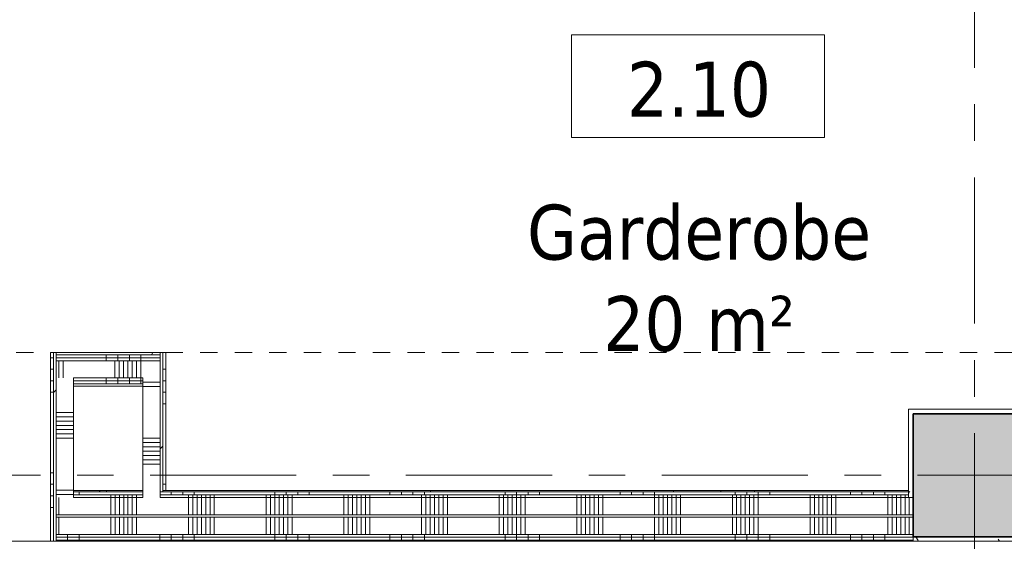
# Model space of a CAD drawing. Extents: x 2820 to 91013, y 1478 to 38178.
# Tile 111 of 182: x 33369 to 37646, y 30041 to 32307. Entities that reach past the tile are written whole.
import ezdxf

# ---------------------------------------------------------------- set-up
doc = ezdxf.new("R2010")
doc.units = 0
doc.header["$LTSCALE"] = 50
doc.linetypes.add('Onderlegger 2e verdieping$0$gestippeld-fijn', pattern=[3, 1.5, -1.5])
doc.linetypes.add('Onderlegger 2e verdieping$0$stramien', pattern=[22.225, 12.7, -3.175, 3.175, -3.175])
doc.layers.get('0').update_dxf_attribs({"linetype": 'CONTINUOUS'})
for name, color, linetype, lineweight in [('Onderlegger 2e verdieping$0$A-AREA-IDEN', 8, 'CONTINUOUS', 18), ('Onderlegger 2e verdieping$0$A-DETL', 8, 'CONTINUOUS', 18), ('Onderlegger 2e verdieping$0$A-DETL-GENF', 8, 'CONTINUOUS', 18), ('Onderlegger 2e verdieping$0$A-DOOR', 8, 'CONTINUOUS', 25), ('Onderlegger 2e verdieping$0$A-FLOR-OTLN', 8, 'CONTINUOUS', 18), ('Onderlegger 2e verdieping$0$A-GENM', 8, 'CONTINUOUS', 18), ('Onderlegger 2e verdieping$0$A-WALL-PATT', 8, 'CONTINUOUS', 50), ('Onderlegger 2e verdieping$0$I-WALL', 8, 'CONTINUOUS', 25), ('Onderlegger 2e verdieping$0$S-COLS', 8, 'CONTINUOUS', 18), ('Onderlegger 2e verdieping$0$S-GRID', 8, 'CONTINUOUS', 18)]:
    doc.layers.add(name, color=color, linetype=linetype, lineweight=lineweight)
doc.styles.add('Onderlegger 2e verdieping$0$Tahoma_1', font='TAHOMA.TTF', dxfattribs={"height": 238.040123})
pattern_1 = [(0, (0, 0), (406.4, 101.6), [33.528, -271.272, 33.528, -271.272, -1625.6]), (0, (0, 0), (406.4, 101.6), [-609.6, 33.528, -576.072, 33.528, -271.272, -711.2]), (0, (0, 0), (406.4, 101.6), [-1524, 33.528, -169.672, 33.528, -474.472]), (120, (152.4, 50.8), (-291.18818, 301.15272), [33.528, -271.272, 33.528, -271.272, -1625.6]), (120, (152.4, 50.8), (-291.18818, 301.15272), [-609.6, 33.528, -576.072, 33.528, -271.272, -711.2]), (120, (152.4, 50.8), (-291.18818, 301.15272), [-1524, 33.528, -169.672, 33.528, -474.472]), (240, (203.2, 254), (-115.21182, -402.75272), [33.528, -271.272, 33.528, -271.272, -1625.6]), (240, (203.2, 254), (-115.21182, -402.75272), [-609.6, 33.528, -576.072, 33.528, -271.272, -711.2]), (240, (203.2, 254), (-115.21182, -402.75272), [-1524, 33.528, -169.672, 33.528, -474.472])]
pattern_2 = [(90, (34976.6, 30041.2), (-500, 2e-12), []), (90, (35026.6, 30041.2), (-500, 2e-12), []), (90, (35076.6, 30041.2), (-500, 2e-12), []), (90, (35126.6, 30041.2), (-500, 2e-12), [])]
pattern_3 = [(90, (34776.6, 30041.2), (-337.5, 1e-12), []), (90, (34795.35, 30041.2), (-337.5, 1e-12), []), (90, (34814.1, 30041.2), (-337.5, 1e-12), []), (90, (34832.85, 30041.2), (-337.5, 1e-12), []), (90, (34851.6, 30041.2), (-337.5, 1e-12), []), (90, (34870.35, 30041.2), (-337.5, 1e-12), []), (90, (34889.1, 30041.2), (-337.5, 1e-12), [])]
pattern_4 = [(45, (0, 0), (-353.5534, 353.5534), [])]
pattern_5 = [(270, (36394.93, 30860.7), (500, 2e-12), []), (270, (36344.93, 30860.7), (500, 2e-12), []), (270, (36294.93, 30860.7), (500, 2e-12), []), (270, (36244.93, 30860.7), (500, 2e-12), [])]

# ---------------------------------------------------------------- blocks, each defined once
blk = doc.blocks.new('Onderlegger 2e verdieping$0$32_KA_hout_67-114-enkele_deur - H930_z-6007496-Plotview 2e Verdieping - schaal 1 op 100')
at = {"layer": 'Onderlegger 2e verdieping$0$A-GENM'}
h = blk.add_hatch(dxfattribs=at)
h.set_pattern_fill('FP_214', color=256, style=0, pattern_type=2)
h.set_pattern_definition([(225, (32857.83, 32433.2), (91.92388, -91.92388), [])])
h.paths.add_polyline_path([(-532.1, 57), (-532.1, -57), (-490.1, -57), (-490.1, -12), (-465.1, -12), (-465.1, 57)], flags=0)
h.paths.add_polyline_path([(489.9, 57), (464.9, 57), (464.9, -12), (489.9, -12), (489.9, -57), (531.9, -57), (531.9, 57)], flags=0)
at = {"layer": 'Onderlegger 2e verdieping$0$A-DETL-GENF'}
for p, q in [((-35.4, 106.1), (35.4, 176.8)), ((35.4, 176.8), (0, 212.1)), ((0, 212.1), (0, -212.1)), ((35.4, 35.4), (-35.4, 106.1)), ((-35.4, -35.4), (35.4, 35.4)), ((35.4, -106.1), (-35.4, -35.4)), ((-35.4, -176.8), (35.4, -106.1)), ((0, -212.1), (-35.4, -176.8))]:
    blk.add_line(p, q, dxfattribs=at)
at = {"layer": 'Onderlegger 2e verdieping$0$A-DOOR', "lineweight": 18}
for p, q in [((-532.1, 57), (-465.1, 57)), ((-532.1, -57), (-532.1, 57)), ((-465.1, 57), (-465.1, -12)), ((464.9, 57), (531.9, 57)), ((464.9, -12), (464.9, 57)), ((531.9, 57), (531.9, -57)), ((-490.1, -57), (-532.1, -57)), ((-490.1, -52), (-490.1, -57)), ((489.9, -57), (489.9, -52)), ((531.9, -57), (489.9, -57))]:
    blk.add_line(p, q, dxfattribs=at)
at = {"layer": 'Onderlegger 2e verdieping$0$A-GENM'}
blk.add_line((489.9, -52), (489.9, -1032), dxfattribs=at)
for start, end in [(180, 243.4823), (264.0892, 270)]:
    blk.add_arc((489.9, -52), 980, start, end, dxfattribs=at)
blk = doc.blocks.new('Onderlegger 2e verdieping$0$00_KU ruimtetag groot - 00_KU ruimtetag groot-3653893-Plotview 2e Verdieping - schaal 1 op 100')
at = {"layer": 'Onderlegger 2e verdieping$0$A-AREA-IDEN'}
for p, q in [((5.5, 2.164), (-5.5, 2.164)), ((-5.5, 2.164), (-5.5, -2.302)), ((5.5, -2.302), (5.5, 2.164)), ((-5.5, -2.302), (5.5, -2.302))]:
    blk.add_line(p, q, dxfattribs=at)
blk = doc.blocks.new('Onderlegger 2e verdieping')
at = {"layer": 'Onderlegger 2e verdieping$0$A-WALL-PATT', "lineweight": 18}
h = blk.add_hatch(dxfattribs=at)
h.set_pattern_fill('FP_60', color=256, style=0, pattern_type=2)
h.set_pattern_definition(pattern_1)
h.paths.add_polyline_path([(41103.3, 30850.7), (41103.3, 30860.7), (40895.6, 30860.7), (40895.6, 30850.7), (41073.3, 30850.7)], flags=0)
h.paths.add_polyline_path([(39685.3, 30850.7), (39695.3, 30850.7), (39695.3, 30860.7), (39195.3, 30860.7), (39195.3, 30850.7), (39588.3, 30850.7)], flags=0)
h.paths.add_polyline_path([(33978.6, 30850.7), (33978.6, 30860.7), (33527.6, 30860.7), (33527.6, 30850.7), (33778.4, 30850.7)], flags=0)
h.paths.add_polyline_path([(32116.6, 30850.7), (32303.6, 30850.7), (32303.6, 30860.7), (32116.6, 30860.7)], flags=0)
h = blk.add_hatch(dxfattribs=at)
h.set_pattern_fill('FP_271', color=256, angle=-270, style=0, pattern_type=2)
h.set_pattern_definition(pattern_5)
h.paths.add_polyline_path([(40895.6, 30838.2), (41103.3, 30838.2), (41103.3, 30850.7), (40895.6, 30850.7)], flags=0)
h.paths.add_polyline_path([(39282.5, 30838.2), (39685.3, 30838.2), (39685.3, 30850.7), (39205.3, 30850.7), (39205.3, 30838.2), (39217.8, 30838.2)], flags=0)
h.paths.add_polyline_path([(33778.4, 30838.2), (33978.6, 30838.2), (33978.6, 30850.7), (33527.6, 30850.7), (33527.6, 30838.2)], flags=0)
h.paths.add_polyline_path([(32303.6, 30838.2), (32303.6, 30850.7), (32116.6, 30850.7), (32116.6, 30838.2), (32291.1, 30838.2)], flags=0)
h = blk.add_hatch(dxfattribs=at)
h.set_pattern_fill('FP_271', color=256, angle=-270, style=0, pattern_type=2)
h.set_pattern_definition(pattern_5)
h.paths.add_polyline_path([(41073.3, 30825.7), (41103.3, 30825.7), (41103.3, 30838.2), (40895.6, 30838.2), (40895.6, 30825.7)], flags=0)
h.paths.add_polyline_path([(39672.8, 30825.7), (39672.8, 30838.2), (39217.8, 30838.2), (39217.8, 30825.7), (39660.3, 30825.7)], flags=0)
h.paths.add_polyline_path([(33978.6, 30825.7), (33978.6, 30838.2), (33527.6, 30838.2), (33527.6, 30825.7), (33778.4, 30825.7)], flags=0)
h.paths.add_polyline_path([(32279.1, 30825.7), (32291.1, 30825.7), (32291.1, 30838.2), (32116.6, 30838.2), (32116.6, 30825.7), (32249.5, 30825.7)], flags=0)
h = blk.add_hatch(dxfattribs=at)
h.set_pattern_fill('FP_260', color=256, angle=90, style=0, pattern_type=2)
h.set_pattern_definition([(180, (33602.6, 30688.45), (2e-12, -500), []), (180, (33602.6, 30738.45), (2e-12, -500), []), (180, (33602.6, 30788.45), (2e-12, -500), []), (180, (33602.6, 30838.45), (2e-12, -500), [])])
h.paths.add_polyline_path([(33515.6, 30041.2), (33515.6, 30860.7), (33503.1, 30860.7), (33503.1, 30041.2)], flags=0)
h = blk.add_hatch(dxfattribs=at)
h.set_pattern_fill('FP_75', color=256, style=0, pattern_type=2)
h.set_pattern_definition(pattern_4)
h.paths.add_polyline_path([(33527.6, 30041.2), (33527.6, 30860.7), (33515.6, 30860.7), (33515.6, 30041.2)], flags=0)
h = blk.add_hatch(dxfattribs=at)
h.set_pattern_fill('FP_75', color=256, style=0, pattern_type=2)
h.set_pattern_definition(pattern_4)
h.paths.add_polyline_path([(33978.6, 30256.2), (33990.6, 30256.2), (33990.6, 30860.7), (33978.6, 30860.7), (33978.6, 30261.2)], flags=0)
h = blk.add_hatch(dxfattribs=at)
h.set_pattern_fill('FP_266', color=256, angle=90, style=0, pattern_type=2)
h.set_pattern_definition([(3e-13, (33903.6, 30288.45), (-3e-12, 500), []), (3e-13, (33903.6, 30238.45), (-3e-12, 500), []), (3e-13, (33903.6, 30188.45), (-3e-12, 500), []), (3e-13, (33903.6, 30138.45), (-3e-12, 500), [])])
h.paths.add_polyline_path([(34003.1, 30261.2), (34003.1, 30860.7), (33990.6, 30860.7), (33990.6, 30261.2)], flags=0)
h = blk.add_hatch(dxfattribs=at)
h.set_pattern_fill('FP_272', color=256, angle=-270, style=0, pattern_type=2)
h.set_pattern_definition([(270, (36594.93, 30860.7), (337.5, 1e-12), []), (270, (36576.18, 30860.7), (337.5, 1e-12), []), (270, (36557.43, 30860.7), (337.5, 1e-12), []), (270, (36538.68, 30860.7), (337.5, 1e-12), []), (270, (36519.93, 30860.7), (337.5, 1e-12), []), (270, (36501.18, 30860.7), (337.5, 1e-12), []), (270, (36482.43, 30860.7), (337.5, 1e-12), [])])
h.paths.add_polyline_path([(41103.3, 30750.7), (41103.3, 30825.7), (40895.6, 30825.7), (40895.6, 30750.7), (41073.3, 30750.7)], flags=0)
h.paths.add_polyline_path([(39585.3, 30750.7), (39660.3, 30750.7), (39660.3, 30825.7), (39230.3, 30825.7), (39230.3, 30750.7), (39305.3, 30750.7)], flags=0)
h.paths.add_polyline_path([(33978.6, 30750.7), (33978.6, 30825.7), (33527.6, 30825.7), (33527.6, 30750.7), (33903.6, 30750.7)], flags=0)
h.paths.add_polyline_path([(32249.5, 30750.7), (32279.1, 30750.7), (32279.1, 30825.7), (32116.6, 30825.7), (32116.6, 30750.7), (32229.1, 30750.7)], flags=0)
h = blk.add_hatch(dxfattribs=at)
h.set_pattern_fill('FP_271', color=256, angle=-270, style=0, pattern_type=2)
h.set_pattern_definition(pattern_5)
h.paths.add_polyline_path([(40995.1, 30738.2), (41103.3, 30738.2), (41103.3, 30750.7), (40995.1, 30750.7)], flags=0)
h.paths.add_polyline_path([(40895.6, 30738.2), (40920.1, 30738.2), (40920.1, 30750.7), (40895.6, 30750.7)], flags=0)
h.paths.add_polyline_path([(39305.3, 30738.2), (39585.3, 30738.2), (39585.3, 30750.7), (39305.3, 30750.7)], flags=0)
h.paths.add_polyline_path([(33903.6, 30738.2), (33903.6, 30750.7), (33602.6, 30750.7), (33602.6, 30738.2), (33778.4, 30738.2)], flags=0)
h.paths.add_polyline_path([(32229.1, 30738.2), (32229.1, 30750.7), (32116.6, 30750.7), (32116.6, 30738.2)], flags=0)
h = blk.add_hatch(dxfattribs=at)
h.set_pattern_fill('FP_261', color=256, angle=90, style=0, pattern_type=2)
h.set_pattern_definition([(180, (33602.6, 30488.45), (2e-12, -337.5), []), (180, (33602.6, 30507.2), (2e-12, -337.5), []), (180, (33602.6, 30525.95), (2e-12, -337.5), []), (180, (33602.6, 30544.7), (2e-12, -337.5), []), (180, (33602.6, 30563.45), (2e-12, -337.5), []), (180, (33602.6, 30582.2), (2e-12, -337.5), []), (180, (33602.6, 30600.95), (2e-12, -337.5), [])])
h.paths.add_polyline_path([(33527.6, 30231.2), (33602.6, 30231.2), (33602.6, 30750.7), (33527.6, 30750.7), (33527.6, 30261.2)], flags=0)
h = blk.add_hatch(dxfattribs=at)
h.set_pattern_fill('FP_265', color=256, angle=90, style=0, pattern_type=2)
h.set_pattern_definition([(3e-13, (33903.6, 30488.45), (-2e-12, 337.5), []), (3e-13, (33903.6, 30469.7), (-2e-12, 337.5), []), (3e-13, (33903.6, 30450.95), (-2e-12, 337.5), []), (3e-13, (33903.6, 30432.2), (-2e-12, 337.5), []), (3e-13, (33903.6, 30413.45), (-2e-12, 337.5), []), (3e-13, (33903.6, 30394.7), (-2e-12, 337.5), []), (3e-13, (33903.6, 30375.95), (-2e-12, 337.5), [])])
h.paths.add_polyline_path([(33903.6, 30231.2), (33978.6, 30231.2), (33978.6, 30750.7), (33903.6, 30750.7), (33903.6, 30243.7)], flags=0)
h = blk.add_hatch(dxfattribs=at)
h.set_pattern_fill('FP_271', color=256, angle=-270, style=0, pattern_type=2)
h.set_pattern_definition(pattern_5)
h.paths.add_polyline_path([(40920.1, 30725.7), (40920.1, 30738.2), (40895.6, 30738.2), (40895.6, 30725.7)], flags=0)
h.paths.add_polyline_path([(39572.8, 30725.7), (39572.8, 30738.2), (39317.8, 30738.2), (39317.8, 30725.7), (39560.3, 30725.7)], flags=0)
h.paths.add_polyline_path([(40995.1, 30725.7), (41103.3, 30725.7), (41103.3, 30738.2), (40995.1, 30738.2)], flags=0)
h.paths.add_polyline_path([(33903.6, 30725.7), (33903.6, 30738.2), (33602.6, 30738.2), (33602.6, 30725.7), (33778.4, 30725.7)], flags=0)
h.paths.add_polyline_path([(32116.6, 30725.7), (32229.1, 30725.7), (32229.1, 30738.2), (32116.6, 30738.2)], flags=0)
h = blk.add_hatch(dxfattribs=at)
h.set_pattern_fill('FP_60', color=256, style=0, pattern_type=2)
h.set_pattern_definition(pattern_1)
h.paths.add_polyline_path([(40920.1, 30715.7), (40920.1, 30725.7), (40895.6, 30725.7), (40895.6, 30715.7), (40908.1, 30715.7)], flags=0)
h.paths.add_polyline_path([(41073.3, 30715.7), (41103.3, 30715.7), (41103.3, 30725.7), (40995.1, 30725.7), (40995.1, 30715.7)], flags=0)
h.paths.add_polyline_path([(39330.3, 30715.7), (39560.3, 30715.7), (39560.3, 30725.7), (39330.3, 30725.7)], flags=0)
h.paths.add_polyline_path([(33602.6, 30715.7), (33903.6, 30715.7), (33903.6, 30725.7), (33602.6, 30725.7)], flags=0)
h.paths.add_polyline_path([(32116.6, 30715.7), (32229.1, 30715.7), (32229.1, 30725.7), (32116.6, 30725.7)], flags=0)
h = blk.add_hatch(dxfattribs=at)
h.set_pattern_fill('FP_60', color=256, style=0, pattern_type=2)
h.set_pattern_definition(pattern_1)
h.paths.add_polyline_path([(37229.6, 30231.2), (37249.6, 30231.2), (37249.6, 30615.2), (37229.6, 30615.2), (37229.6, 30243.7)], flags=0)
h = blk.add_hatch(dxfattribs=at)
h.set_pattern_fill('FP_60', color=256, style=0, pattern_type=2)
h.set_pattern_definition(pattern_1)
h.paths.add_polyline_path([(34084.2, 30256.2), (37229.6, 30256.2), (37229.6, 30261.2), (33990.6, 30261.2), (33990.6, 30256.2)], flags=0)
h.paths.add_polyline_path([(33602.6, 30256.2), (33903.6, 30256.2), (33903.6, 30261.2), (33602.6, 30261.2)], flags=0)
h = blk.add_hatch(dxfattribs=at)
h.set_pattern_fill('FP_258', color=256, angle=90, style=0, pattern_type=2)
h.set_pattern_definition(pattern_2)
h.paths.add_polyline_path([(34084.2, 30243.7), (37229.6, 30243.7), (37229.6, 30256.2), (33978.6, 30256.2), (33978.6, 30243.7)], flags=0)
h.paths.add_polyline_path([(33602.6, 30243.7), (33903.6, 30243.7), (33903.6, 30256.2), (33602.6, 30256.2)], flags=0)
h = blk.add_hatch(dxfattribs=at)
h.set_pattern_fill('FP_259', color=256, angle=90, style=0, pattern_type=2)
h.set_pattern_definition(pattern_3)
h.paths.add_polyline_path([(34084.2, 30231.2), (37229.6, 30231.2), (37229.6, 30243.7), (33978.6, 30243.7), (33978.6, 30231.2)], flags=0)
h.paths.add_polyline_path([(33602.6, 30231.2), (33903.6, 30231.2), (33903.6, 30243.7), (33602.6, 30243.7)], flags=0)
h = blk.add_hatch(dxfattribs=at)
h.set_pattern_fill('FP_259', color=256, angle=90, style=0, pattern_type=2)
h.set_pattern_definition(pattern_3)
h.paths.add_polyline_path([(33527.6, 30156.2), (37249.6, 30156.2), (37249.6, 30231.2), (33527.6, 30231.2)], flags=0)
h = blk.add_hatch(dxfattribs=at)
h.set_pattern_fill('FP_259', color=256, angle=90, style=0, pattern_type=2)
h.set_pattern_definition(pattern_3)
h.paths.add_polyline_path([(34084.2, 30071.2), (37249.6, 30071.2), (37249.6, 30146.2), (33527.6, 30146.2), (33527.6, 30071.2)], flags=0)
h = blk.add_hatch(dxfattribs=at)
h.set_pattern_fill('FP_258', color=256, angle=90, style=0, pattern_type=2)
h.set_pattern_definition(pattern_2)
h.paths.add_polyline_path([(34084.2, 30058.7), (37249.6, 30058.7), (37249.6, 30071.2), (33527.6, 30071.2), (33527.6, 30058.7)], flags=0)
h = blk.add_hatch(dxfattribs=at)
h.set_pattern_fill('FP_258', color=256, angle=90, style=0, pattern_type=2)
h.set_pattern_definition(pattern_2)
h.paths.add_polyline_path([(33527.6, 30046.2), (37249.6, 30046.2), (37249.6, 30058.7), (33527.6, 30058.7)], flags=0)
h = blk.add_hatch(dxfattribs=at)
h.set_pattern_fill('FP_60', color=256, style=0, pattern_type=2)
h.set_pattern_definition(pattern_1)
h.paths.add_polyline_path([(34084.2, 30041.2), (37249.6, 30041.2), (37249.6, 30046.2), (33527.6, 30046.2), (33527.6, 30041.2)], flags=0)
h = blk.add_hatch(dxfattribs=at)
h.set_pattern_fill('FP_60', color=256, style=0, pattern_type=2)
h.set_pattern_definition(pattern_1)
h.paths.add_polyline_path([(37783.6, 30041.2), (37783.6, 30061.2), (37249.6, 30061.2), (37249.6, 30041.2), (37753.6, 30041.2)], flags=0)
at = {"layer": 'Onderlegger 2e verdieping$0$S-COLS', "lineweight": 5}
blk.add_hatch(color=256, dxfattribs=at).paths.add_polyline_path([(37249.6, 30061.2), (37783.6, 30061.2), (37783.6, 30595.2), (37249.6, 30595.2), (37249.6, 30503.2)], flags=0)
at = {"layer": 'Onderlegger 2e verdieping$0$A-DETL', "linetype": 'Onderlegger 2e verdieping$0$gestippeld-fijn'}
for p, q in [((32303.6, 30861.2), (33503.1, 30861.2)), ((34003.1, 30860.7), (39195.3, 30860.7))]:
    blk.add_line(p, q, dxfattribs=at)
at = {"layer": 'Onderlegger 2e verdieping$0$A-FLOR-OTLN'}
blk.add_line((33503.1, 30041.2), (32303.6, 30041.2), dxfattribs=at)
at = {"layer": 'Onderlegger 2e verdieping$0$I-WALL', "lineweight": 18}
for p, q in [((33503.1, 30860.7), (33503.1, 30041.2)), ((34003.1, 30860.7), (33503.1, 30860.7)), ((33515.6, 30041.2), (33515.6, 30860.7)), ((33527.6, 30041.2), (33527.6, 30860.7)), ((33978.6, 30850.7), (33527.6, 30850.7)), ((33978.6, 30838.2), (33527.6, 30838.2)), ((33978.6, 30231.2), (33978.6, 30860.7)), ((33990.6, 30256.2), (33990.6, 30860.7)), ((34003.1, 30261.2), (34003.1, 30860.7)), ((33978.6, 30825.7), (33527.6, 30825.7)), ((33602.6, 30725.7), (33602.6, 30750.7)), ((33903.6, 30750.7), (33602.6, 30750.7)), ((33903.6, 30750.7), (33903.6, 30725.7)), ((33903.6, 30738.2), (33602.6, 30738.2)), ((33602.6, 30256.2), (33602.6, 30725.7)), ((33903.6, 30725.7), (33602.6, 30725.7)), ((33602.6, 30715.7), (33903.6, 30715.7)), ((33903.6, 30725.7), (33903.6, 30231.2)), ((37229.6, 30615.2), (37229.6, 30231.2)), ((37803.6, 30615.2), (37229.6, 30615.2)), ((37249.6, 30595.2), (37783.6, 30595.2)), ((37249.6, 30595.2), (37249.6, 30041.2)), ((33903.6, 30261.2), (33602.6, 30261.2)), ((33903.6, 30256.2), (33602.6, 30256.2)), ((33602.6, 30231.2), (33602.6, 30256.2)), ((33903.6, 30243.7), (33602.6, 30243.7)), ((37229.6, 30256.2), (33978.6, 30256.2)), ((37229.6, 30243.7), (33978.6, 30243.7)), ((37229.6, 30261.2), (33990.6, 30261.2)), ((33903.6, 30231.2), (33602.6, 30231.2)), ((37249.6, 30231.2), (33978.6, 30231.2)), ((37249.6, 30156.2), (33527.6, 30156.2)), ((37249.6, 30146.2), (33527.6, 30146.2)), ((37249.6, 30071.2), (33527.6, 30071.2)), ((33503.1, 30041.2), (39695.3, 30041.2)), ((37249.6, 30058.7), (33527.6, 30058.7)), ((37249.6, 30046.2), (33527.6, 30046.2)), ((37783.6, 30061.2), (37249.6, 30061.2))]:
    blk.add_line(p, q, dxfattribs=at)
at = {"layer": 'Onderlegger 2e verdieping$0$S-COLS', "lineweight": 35}
for p, q in [((37783.6, 30595.2), (37249.6, 30595.2)), ((37249.6, 30595.2), (37249.6, 30061.2)), ((37249.6, 30061.2), (37783.6, 30061.2))]:
    blk.add_line(p, q, dxfattribs=at)
at = {"layer": 'Onderlegger 2e verdieping$0$S-GRID', "linetype": 'Onderlegger 2e verdieping$0$stramien'}
for p, q in [((37516.6, 37178.2), (37516.6, 1478.2)), ((2820.4, 30328.2), (55386.6, 30328.2))]:
    blk.add_line(p, q, dxfattribs=at)
at = {"layer": 'Onderlegger 2e verdieping$0$A-AREA-IDEN', "xscale": 99.99999999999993, "yscale": 99.99999999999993, "zscale": 99.99999999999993}
blk.add_blockref('Onderlegger 2e verdieping$0$00_KU ruimtetag groot - 00_KU ruimtetag groot-3653893-Plotview 2e Verdieping - schaal 1 op 100', (36315.1, 32025.1), dxfattribs=at)
at = {"layer": 'Onderlegger 2e verdieping$0$A-DOOR', "rotation": 180}
blk.add_blockref('Onderlegger 2e verdieping$0$32_KA_hout_67-114-enkele_deur - H930_z-6007496-Plotview 2e Verdieping - schaal 1 op 100', (32857.8, 32433.2), dxfattribs=at)
at = {"layer": 'Onderlegger 2e verdieping$0$A-AREA-IDEN', "char_height": 238.04, "attachment_point": 2, "line_spacing_factor": 1.000232, "style": 'Onderlegger 2e verdieping$0$Tahoma_1'}
for s, insert, width in [('2.10', (36319.7, 32124.4), 768), ('Garderobe\\P20 m²', (36319.7, 31503.3), 1809)]:
    blk.add_mtext(s, dxfattribs=dict(at, insert=insert, width=width))

msp = doc.modelspace()

# ---------------------------------------------------------------- block references
msp.add_blockref('Onderlegger 2e verdieping', (0, 0))

doc.saveas('drawing.dxf')
